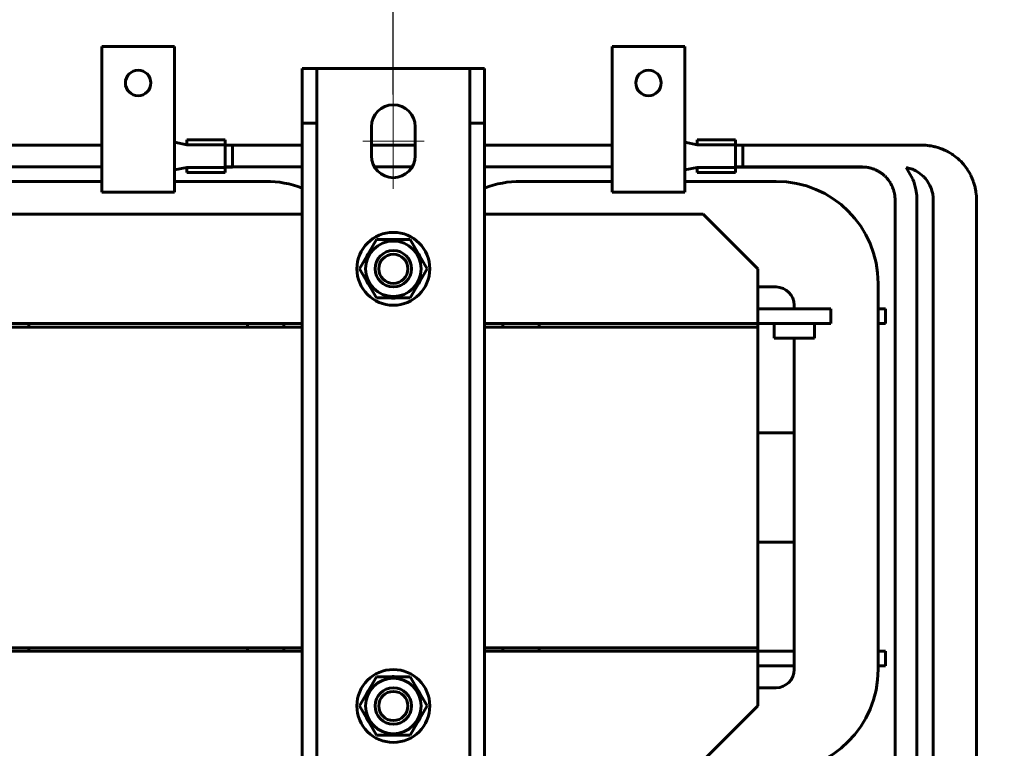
# Model space of a CAD drawing. Header units: millimetres. Extents: x 0 to 297, y 0 to 420.
# Tile 13 of 15: x 154 to 222, y 301 to 351. Entities that reach past the tile are written whole.
import ezdxf

# ---------------------------------------------------------------- set-up
doc = ezdxf.new("R2010")
doc.units = ezdxf.units.MM
for name, pattern in [('K5LT_AXLED', [19.5, 15, -1.5, 1.5, -1.5]), ('K5LT_BASIC', [0]), ('K5LT_THIN', [0])]:
    doc.linetypes.add(name, pattern=pattern)
doc.layers.add('Системный слой', color=7, linetype='Continuous')
doc.styles.add('KDIMTEXTSTYLE', font='GOST_AU.SHX', dxfattribs={"width": 0.96, "oblique": 15, "height": 5})
doc.dimstyles.new('KDIMSTYLE (0.25)', dxfattribs={"dimtxt": 5, "dimasz": 1, "dimexe": 2, "dimexo": 0, "dimgap": 1, "dimtad": 1, "dimlfac": 4, "dimtxsty": 'KDIMTEXTSTYLE', "dimsah": 1, "dimcen": 0, "dimdle": 1, "dimadec": 0, "dimazin": 0, "dimtfac": 0.667, "dimtmove": 0, "dimatfit": 3, "dimfxl": 1, "dimtvp": 1, "dimtolj": 1, "dimtzin": 0, "dimarcsym": 0})

# ---------------------------------------------------------------- blocks, each defined once
blk = doc.blocks.new('U62')
at = {"layer": 'Системный слой', "color": 150, "linetype": 'K5LT_BASIC', "lineweight": 60, "true_color": 0x0080ff}
for p, q in [((151.085, 337.575), (173.585, 337.575)), ((186.085, 337.575), (201.085, 337.575))]:
    blk.add_line(p, q, dxfattribs=at)
blk = doc.blocks.new('U63')
at = {"layer": 'Системный слой', "color": 150, "linetype": 'K5LT_BASIC', "lineweight": 60, "true_color": 0x0080ff}
for p, q in [((138.585, 330.075), (134.835, 330.075)), ((154.835, 330.075), (151.085, 330.075)), ((173.585, 330.075), (169.835, 330.075)), ((189.835, 330.075), (186.085, 330.075))]:
    blk.add_line(p, q, dxfattribs=at)
blk = doc.blocks.new('U70')
at = {"layer": 'Системный слой', "color": 150, "linetype": 'K5LT_BASIC', "lineweight": 60, "true_color": 0x0080ff}
for p, q in [((165.672, 342.335), (165.672, 342.685)), ((165.672, 340.435), (165.672, 340.785))]:
    blk.add_line(p, q, dxfattribs=at)
blk = doc.blocks.new('U71')
at = {"layer": 'Системный слой', "color": 150, "linetype": 'K5LT_BASIC', "lineweight": 60, "true_color": 0x0080ff}
for p, q in [((168.297, 342.335), (168.297, 342.685)), ((168.297, 340.435), (168.297, 340.785))]:
    blk.add_line(p, q, dxfattribs=at)
blk = doc.blocks.new('U72')
at = {"layer": 'Системный слой', "color": 150, "linetype": 'K5LT_BASIC', "lineweight": 60, "true_color": 0x0080ff}
for p, q in [((168.797, 342.31), (168.797, 341.56)), ((168.797, 341.56), (168.797, 340.81))]:
    blk.add_line(p, q, dxfattribs=at)
blk = doc.blocks.new('U73')
at = {"layer": 'Системный слой', "color": 150, "linetype": 'K5LT_BASIC', "lineweight": 60, "true_color": 0x0080ff}
for p, q in [((203.297, 342.31), (211.925, 342.31)), ((211.925, 342.31), (211.96, 342.31)), ((211.96, 342.31), (211.969, 342.31)), ((211.969, 342.31), (211.981, 342.31)), ((211.981, 342.31), (211.999, 342.31)), ((211.999, 342.31), (212.008, 342.31)), ((212.008, 342.31), (212.024, 342.31)), ((212.024, 342.31), (212.057, 342.31)), ((212.057, 342.31), (212.123, 342.31)), ((212.123, 342.31), (212.253, 342.31)), ((212.253, 342.31), (212.515, 342.31)), ((212.515, 342.31), (212.835, 342.31)), ((212.835, 342.31), (213.696, 342.31)), ((213.696, 342.31), (214.269, 342.31)), ((214.269, 342.31), (214.378, 342.31)), ((214.378, 342.31), (214.386, 342.31)), ((214.386, 342.31), (214.401, 342.31)), ((214.401, 342.31), (214.431, 342.31)), ((214.431, 342.31), (214.485, 342.31)), ((214.485, 342.31), (214.512, 342.31)), ((214.512, 342.31), (214.575, 342.31)), ((214.575, 342.31), (214.599, 342.31)), ((214.599, 342.31), (214.61, 342.31)), ((214.61, 342.31), (214.618, 342.31)), ((214.618, 342.31), (214.627, 342.31)), ((214.627, 342.31), (214.638, 342.31)), ((214.638, 342.31), (214.66, 342.31)), ((214.66, 342.31), (214.686, 342.31)), ((214.686, 342.31), (214.694, 342.31)), ((214.694, 342.31), (214.706, 342.31)), ((214.706, 342.31), (214.723, 342.31)), ((214.723, 342.31), (214.735, 342.31)), ((214.735, 342.31), (214.743, 342.31)), ((214.743, 342.31), (214.753, 342.31)), ((214.753, 342.31), (214.764, 342.31)), ((214.764, 342.31), (214.773, 342.31)), ((214.773, 342.31), (214.782, 342.31)), ((214.782, 342.31), (214.801, 342.31)), ((214.801, 342.31), (214.823, 342.31)), ((214.823, 342.31), (214.831, 342.31)), ((214.831, 342.31), (214.841, 342.31)), ((214.841, 342.31), (214.861, 342.31)), ((214.861, 342.31), (214.901, 342.31)), ((214.901, 342.31), (214.938, 342.31)), ((214.938, 342.31), (214.946, 342.31)), ((214.946, 342.31), (214.958, 342.31)), ((214.958, 342.31), (214.981, 342.31)), ((214.981, 342.31), (215.027, 342.31)), ((215.027, 342.31), (215.118, 342.31)), ((215.118, 342.31), (215.164, 342.31)), ((215.164, 342.31), (215.171, 342.31)), ((215.171, 342.31), (215.186, 342.31)), ((215.186, 342.31), (215.215, 342.31)), ((215.215, 342.31), (215.262, 342.31)), ((215.262, 342.31), (215.319, 342.31)), ((215.319, 342.31), (215.39, 342.31)), ((215.39, 342.31), (215.44, 342.31)), ((215.44, 342.31), (215.515, 342.31)), ((215.515, 342.31), (215.61, 342.31)), ((215.61, 342.31), (215.619, 342.31)), ((215.619, 342.31), (215.635, 342.31)), ((215.635, 342.31), (215.669, 342.31)), ((215.669, 342.31), (215.737, 342.31)), ((215.737, 342.31), (215.875, 342.31)), ((215.875, 342.31), (215.972, 342.31)), ((215.972, 342.31), (215.981, 342.31)), ((215.981, 342.31), (215.994, 342.31)), ((215.994, 342.31), (216.021, 342.31)), ((216.021, 342.31), (216.067, 342.31)), ((216.067, 342.31), (216.076, 342.31)), ((216.076, 342.31), (216.085, 342.31)), ((216.085, 342.31), (216.093, 342.31)), ((216.093, 342.31), (216.102, 342.31)), ((216.102, 342.31), (216.113, 342.309)), ((216.113, 342.309), (216.122, 342.309)), ((216.122, 342.309), (216.13, 342.309)), ((216.13, 342.309), (216.145, 342.309)), ((216.145, 342.309), (216.166, 342.308)), ((216.166, 342.308), (216.175, 342.308)), ((216.175, 342.308), (216.185, 342.308)), ((216.185, 342.308), (216.206, 342.307)), ((216.206, 342.307), (216.249, 342.305)), ((216.249, 342.305), (216.267, 342.304)), ((216.267, 342.304), (216.276, 342.304)), ((216.276, 342.304), (216.289, 342.303)), ((216.289, 342.303), (216.313, 342.301)), ((216.313, 342.301), (216.362, 342.298)), ((216.362, 342.298), (216.461, 342.288)), ((216.461, 342.288), (216.475, 342.287)), ((216.475, 342.287), (216.484, 342.286)), ((216.484, 342.286), (216.5, 342.284)), ((216.5, 342.284), (216.531, 342.28)), ((216.531, 342.28), (216.593, 342.272)), ((216.593, 342.272), (216.717, 342.252)), ((216.717, 342.252), (216.892, 342.218)), ((216.892, 342.218), (216.901, 342.216)), ((216.901, 342.216), (216.92, 342.212)), ((216.92, 342.212), (216.956, 342.203)), ((216.956, 342.203), (217.029, 342.185)), ((217.029, 342.185), (217.17, 342.147)), ((217.17, 342.147), (217.367, 342.082)), ((217.367, 342.082), (217.376, 342.079)), ((217.376, 342.079), (217.394, 342.073)), ((217.394, 342.073), (217.428, 342.06)), ((217.428, 342.06), (217.497, 342.033)), ((217.497, 342.033), (217.632, 341.975)), ((217.632, 341.975), (217.764, 341.912)), ((217.764, 341.912), (217.772, 341.908)), ((217.772, 341.908), (217.788, 341.9)), ((217.788, 341.9), (217.82, 341.883)), ((217.82, 341.883), (217.884, 341.849)), ((217.884, 341.849), (218.011, 341.776)), ((218.011, 341.776), (218.154, 341.686)), ((218.154, 341.686), (218.162, 341.681)), ((218.162, 341.681), (218.178, 341.67)), ((218.178, 341.67), (218.21, 341.648)), ((218.21, 341.648), (218.273, 341.604)), ((218.273, 341.604), (218.396, 341.512)), ((218.396, 341.512), (218.544, 341.39)), ((218.544, 341.39), (218.551, 341.383)), ((218.551, 341.383), (218.566, 341.37)), ((218.566, 341.37), (218.596, 341.343)), ((218.596, 341.343), (218.655, 341.29)), ((218.655, 341.29), (218.768, 341.178)), ((218.768, 341.178), (218.888, 341.049)), ((218.888, 341.049), (218.895, 341.041)), ((218.895, 341.041), (218.908, 341.026)), ((218.908, 341.026), (218.934, 340.997)), ((218.934, 340.997), (218.984, 340.936)), ((218.984, 340.936), (219.082, 340.812)), ((219.082, 340.812), (219.185, 340.667)), ((219.185, 340.667), (219.191, 340.659)), ((219.191, 340.659), (219.202, 340.642)), ((219.202, 340.642), (219.224, 340.609)), ((219.224, 340.609), (219.267, 340.542)), ((219.267, 340.542), (219.348, 340.405)), ((219.348, 340.405), (219.434, 340.245)), ((219.434, 340.245), (219.438, 340.236)), ((219.438, 340.236), (219.447, 340.219)), ((219.447, 340.219), (219.463, 340.184)), ((219.463, 340.184), (219.496, 340.115)), ((219.496, 340.115), (219.556, 339.975)), ((219.556, 339.975), (219.61, 339.833)), ((219.61, 339.833), (219.613, 339.824)), ((219.613, 339.824), (219.619, 339.807)), ((219.619, 339.807), (219.631, 339.773)), ((219.631, 339.773), (219.653, 339.705)), ((219.653, 339.705), (219.693, 339.568)), ((219.693, 339.568), (219.73, 339.42)), ((219.73, 339.42), (219.732, 339.41)), ((219.732, 339.41), (219.737, 339.391)), ((219.737, 339.391), (219.745, 339.354)), ((219.745, 339.354), (219.76, 339.278)), ((219.76, 339.278), (219.788, 339.123)), ((219.788, 339.123), (219.816, 338.901)), ((219.816, 338.901), (219.817, 338.892)), ((219.817, 338.892), (219.819, 338.873)), ((219.819, 338.873), (219.822, 338.835)), ((219.822, 338.835), (219.827, 338.76)), ((219.827, 338.76), (219.833, 338.611)), ((219.833, 338.611), (219.834, 338.532)), ((219.834, 338.532), (219.834, 338.523)), ((219.834, 338.523), (219.834, 338.508)), ((219.834, 338.508), (219.834, 338.477)), ((219.834, 338.477), (219.834, 338.417)), ((219.834, 338.417), (219.834, 338.3)), ((219.834, 338.3), (219.834, 338.253)), ((219.834, 338.253), (219.834, 338.245)), ((219.834, 338.245), (219.834, 338.231)), ((219.834, 338.231), (219.834, 338.204)), ((219.834, 338.204), (219.834, 338.149)), ((219.834, 338.149), (219.834, 338.086)), ((219.834, 338.086), (219.834, 338.054)), ((219.834, 338.054), (219.834, 338.038)), ((219.834, 338.038), (219.834, 338.001)), ((219.834, 338.001), (219.834, 337.984)), ((219.834, 337.984), (219.834, 337.96)), ((219.834, 337.96), (219.834, 337.953)), ((219.834, 337.953), (219.834, 337.939)), ((219.834, 337.939), (219.834, 337.913)), ((219.834, 337.913), (219.834, 337.859)), ((219.834, 337.859), (219.834, 337.752)), ((219.834, 337.752), (219.834, 337.731)), ((219.834, 337.731), (219.834, 337.723)), ((219.834, 337.723), (219.834, 337.711)), ((219.834, 337.711), (219.834, 337.688)), ((219.834, 337.688), (219.834, 337.639)), ((219.834, 337.639), (219.834, 337.617)), ((219.834, 337.617), (219.834, 337.608)), ((219.834, 337.608), (219.834, 337.598)), ((219.834, 337.598), (219.834, 337.59)), ((219.834, 337.59), (219.834, 337.581)), ((219.834, 337.581), (219.834, 337.571)), ((219.834, 337.571), (219.834, 337.557)), ((219.834, 337.557), (219.834, 337.549)), ((219.834, 337.549), (219.834, 337.539)), ((219.834, 337.539), (219.834, 337.52)), ((219.834, 337.52), (219.834, 337.497)), ((219.834, 337.497), (219.834, 337.489)), ((219.834, 337.489), (219.834, 337.478)), ((219.834, 337.478), (219.834, 337.457)), ((219.834, 337.457), (219.834, 337.414)), ((219.834, 337.414), (219.834, 337.377)), ((219.834, 337.377), (219.834, 337.368)), ((219.834, 337.368), (219.834, 337.356)), ((219.834, 337.356), (219.834, 337.331)), ((219.834, 337.331), (219.834, 337.28)), ((219.834, 337.28), (219.834, 337.179)), ((219.834, 337.179), (219.834, 336.976)), ((219.834, 336.976), (219.834, 336.615)), ((219.834, 336.615), (219.834, 336.239)), ((219.834, 336.239), (219.834, 336.167)), ((219.834, 336.167), (219.834, 336.158)), ((219.834, 336.158), (219.834, 336.142)), ((219.834, 336.142), (219.834, 336.109)), ((219.834, 336.109), (219.834, 336.044)), ((219.834, 336.044), (219.834, 335.914)), ((219.834, 335.914), (219.834, 335.739)), ((219.834, 335.739), (219.834, 335.38)), ((219.834, 335.38), (219.834, 334.655)), ((219.834, 334.655), (219.834, 333.209)), ((219.834, 333.209), (219.834, 330.315)), ((219.834, 330.315), (219.834, 324.524)), ((219.834, 324.524), (219.834, 312.943)), ((219.834, 312.943), (219.834, 289.78)), ((219.834, 289.78), (219.834, 277.191)), ((219.834, 277.191), (219.834, 277.182)), ((219.834, 277.182), (219.834, 277.168)), ((219.834, 277.168), (219.834, 277.139)), ((219.834, 277.139), (219.834, 277.081)), ((219.834, 277.081), (219.834, 276.966)), ((219.834, 276.966), (219.834, 276.822)), ((219.834, 276.822), (219.834, 276.813)), ((219.834, 276.813), (219.834, 276.797)), ((219.834, 276.797), (219.834, 276.765)), ((219.834, 276.765), (219.834, 276.702)), ((219.834, 276.702), (219.834, 276.576)), ((219.834, 276.576), (219.834, 276.45)), ((219.834, 276.45), (219.834, 276.442)), ((219.834, 276.442), (219.834, 276.426)), ((219.834, 276.426), (219.834, 276.396)), ((219.834, 276.396), (219.834, 276.335)), ((219.834, 276.335), (219.834, 276.216)), ((219.834, 276.216), (219.834, 276.102)), ((219.834, 276.102), (219.834, 276.094)), ((219.834, 276.094), (219.834, 276.08)), ((219.834, 276.08), (219.834, 276.051)), ((219.834, 276.051), (219.834, 275.995)), ((219.834, 275.995), (219.834, 275.884)), ((219.834, 275.884), (219.834, 275.774)), ((219.834, 275.774), (219.834, 275.767)), ((219.834, 275.767), (219.834, 275.754)), ((219.834, 275.754), (219.834, 275.728)), ((219.834, 275.728), (219.834, 275.676)), ((219.834, 275.676), (219.834, 275.574)), ((219.834, 275.574), (219.834, 275.475)), ((219.834, 275.475), (219.834, 275.469)), ((219.834, 275.469), (219.834, 275.457)), ((219.834, 275.457), (219.834, 275.434)), ((219.834, 275.434), (219.834, 275.388)), ((219.834, 275.388), (219.834, 275.299)), ((219.834, 275.299), (219.834, 275.216)), ((219.834, 275.216), (219.834, 275.21)), ((219.834, 275.21), (219.834, 275.2)), ((219.834, 275.2), (219.834, 275.18)), ((219.834, 275.18), (219.834, 275.14)), ((219.834, 275.14), (219.834, 275.065)), ((219.834, 275.065), (219.834, 274.992)), ((219.834, 274.992), (219.834, 274.988)), ((219.834, 274.988), (219.834, 274.98)), ((219.834, 274.98), (219.834, 274.963)), ((219.834, 274.963), (219.834, 274.931)), ((219.834, 274.931), (219.834, 274.869)), ((219.834, 274.869), (219.834, 274.812)), ((219.834, 274.812), (219.834, 274.809)), ((219.834, 274.809), (219.834, 274.802)), ((219.834, 274.802), (219.834, 274.789)), ((219.834, 274.789), (219.834, 274.765)), ((219.834, 274.765), (219.834, 274.72)), ((219.834, 274.72), (219.834, 274.68)), ((219.834, 274.68), (219.834, 274.678)), ((219.834, 274.678), (219.834, 274.673)), ((219.834, 274.673), (219.834, 274.665)), ((219.834, 274.665), (219.834, 274.648)), ((219.834, 274.648), (219.834, 274.619)), ((219.834, 274.619), (219.834, 274.596)), ((219.834, 274.596), (219.834, 274.594)), ((219.834, 274.594), (219.834, 274.592)), ((219.834, 274.592), (219.834, 274.588)), ((219.834, 274.588), (219.834, 274.581)), ((219.834, 274.581), (219.834, 274.575)), ((219.834, 274.575), (219.834, 274.572)), ((219.834, 274.572), (219.834, 274.571)), ((219.834, 274.571), (219.834, 274.57)), ((219.834, 274.57), (219.834, 274.569)), ((219.834, 274.569), (219.834, 274.568)), ((219.834, 274.568), (219.834, 274.567)), ((219.834, 274.567), (219.834, 274.564)), ((219.834, 274.564), (219.834, 274.562)), ((219.834, 274.562), (219.834, 274.561)), ((219.834, 274.561), (219.834, 274.561)), ((219.834, 274.561), (219.834, 274.561)), ((219.834, 274.561), (219.834, 274.561)), ((219.834, 274.561), (219.834, 274.56)), ((219.834, 274.56), (219.834, 274.56)), ((219.834, 274.56), (219.834, 274.56)), ((219.834, 274.56), (219.834, 274.56)), ((219.834, 274.56), (219.834, 274.56)), ((219.834, 274.56), (219.834, 274.56)), ((219.834, 274.56), (219.834, 274.56)), ((219.834, 274.56), (219.834, 274.56)), ((219.834, 274.56), (219.834, 274.56))]:
    blk.add_line(p, q, dxfattribs=at)
blk = doc.blocks.new('U84')
at = {"layer": 'Системный слой', "color": 150, "linetype": 'K5LT_BASIC', "lineweight": 60, "true_color": 0x0080ff}
for p, q in [((200.672, 342.335), (200.672, 342.685)), ((200.672, 340.435), (200.672, 340.785))]:
    blk.add_line(p, q, dxfattribs=at)
blk = doc.blocks.new('U85')
at = {"layer": 'Системный слой', "color": 150, "linetype": 'K5LT_BASIC', "lineweight": 60, "true_color": 0x0080ff}
for p, q in [((203.297, 342.335), (203.297, 342.685)), ((203.297, 340.435), (203.297, 340.785))]:
    blk.add_line(p, q, dxfattribs=at)
blk = doc.blocks.new('U86')
at = {"layer": 'Системный слой', "color": 150, "linetype": 'K5LT_BASIC', "lineweight": 60, "true_color": 0x0080ff}
for p, q in [((203.797, 342.31), (203.797, 341.56)), ((203.797, 341.56), (203.797, 340.81))]:
    blk.add_line(p, q, dxfattribs=at)
blk = doc.blocks.new('U88')
at = {"layer": 'Системный слой', "color": 150, "linetype": 'K5LT_BASIC', "lineweight": 60, "true_color": 0x0080ff}
for p, q in [((151.085, 342.31), (159.835, 342.31)), ((168.297, 342.31), (173.585, 342.31)), ((178.335, 342.31), (181.335, 342.31)), ((186.085, 342.31), (194.835, 342.31)), ((203.297, 342.31), (211.992, 342.31)), ((215.017, 340.776), (215.462, 339.981)), ((215.462, 339.981), (215.471, 339.959)), ((215.471, 339.959), (215.489, 339.914)), ((215.489, 339.914), (215.522, 339.823)), ((215.522, 339.823), (215.582, 339.637)), ((215.582, 339.637), (215.673, 339.256)), ((215.673, 339.256), (215.728, 338.865)), ((215.728, 338.865), (215.742, 338.549)), ((215.742, 338.549), (215.742, 338.525)), ((215.742, 338.525), (215.742, 338.478)), ((215.742, 338.478), (215.742, 338.386)), ((215.742, 338.386), (215.742, 338.211)), ((215.742, 338.211), (215.742, 338.052)), ((215.742, 338.052), (215.742, 337.974)), ((215.742, 337.974), (215.742, 337.936)), ((215.742, 337.936), (215.742, 337.916)), ((215.742, 337.916), (215.742, 337.906)), ((215.742, 337.906), (215.742, 337.892)), ((215.742, 337.892), (215.742, 337.871)), ((215.742, 337.871), (215.742, 337.839)), ((215.742, 337.839), (215.742, 337.792)), ((215.742, 337.792), (215.742, 337.72)), ((215.742, 337.72), (215.742, 337.61)), ((215.742, 337.61), (215.742, 337.444)), ((215.742, 337.444), (215.742, 337.272)), ((215.742, 337.272), (215.742, 336.927)), ((215.742, 336.927), (215.742, 336.238)), ((215.742, 336.238), (215.742, 334.86)), ((215.742, 334.86), (215.742, 332.104)), ((215.742, 332.104), (215.742, 326.591)), ((215.742, 326.591), (215.742, 315.566)), ((215.742, 315.566), (215.742, 293.752))]:
    blk.add_line(p, q, dxfattribs=at)
blk = doc.blocks.new('U90')
at = {"layer": 'Системный слой', "color": 150, "linetype": 'K5LT_BASIC', "lineweight": 60, "true_color": 0x0080ff}
for p, q in [((151.085, 340.81), (159.835, 340.81)), ((168.297, 340.81), (173.585, 340.81)), ((178.545, 340.81), (181.125, 340.81)), ((186.085, 340.81), (194.835, 340.81)), ((203.297, 340.81), (209.076, 340.81)), ((209.076, 340.81), (209.084, 340.81)), ((209.084, 340.81), (209.091, 340.81)), ((209.091, 340.81), (209.099, 340.81)), ((209.099, 340.81), (209.113, 340.81)), ((209.113, 340.81), (209.143, 340.81)), ((209.143, 340.81), (209.201, 340.81)), ((209.201, 340.81), (209.318, 340.81)), ((209.318, 340.81), (209.551, 340.81)), ((209.551, 340.81), (210.018, 340.81)), ((210.018, 340.81), (210.769, 340.81)), ((210.769, 340.81), (210.777, 340.81)), ((210.777, 340.81), (210.784, 340.81)), ((210.784, 340.81), (210.792, 340.81)), ((210.792, 340.81), (210.8, 340.81)), ((210.8, 340.81), (210.807, 340.81)), ((210.807, 340.81), (210.817, 340.81)), ((210.817, 340.81), (210.825, 340.81)), ((210.825, 340.81), (210.832, 340.81)), ((210.832, 340.81), (210.84, 340.81)), ((210.84, 340.81), (210.847, 340.81)), ((210.847, 340.81), (210.862, 340.81)), ((210.862, 340.81), (210.89, 340.81)), ((210.89, 340.81), (210.913, 340.81)), ((210.913, 340.81), (210.921, 340.81)), ((210.921, 340.81), (210.931, 340.81)), ((210.931, 340.81), (210.951, 340.81)), ((210.951, 340.81), (210.991, 340.81)), ((210.991, 340.81), (211.071, 340.81)), ((211.071, 340.81), (211.078, 340.81)), ((211.078, 340.81), (211.091, 340.81)), ((211.091, 340.81), (211.116, 340.81)), ((211.116, 340.81), (211.149, 340.81)), ((211.149, 340.81), (211.166, 340.81)), ((211.166, 340.81), (211.186, 340.81)), ((211.186, 340.81), (211.208, 340.81)), ((211.208, 340.81), (211.227, 340.81)), ((211.227, 340.81), (211.257, 340.81)), ((211.257, 340.81), (211.301, 340.81)), ((211.301, 340.81), (211.368, 340.81)), ((211.368, 340.81), (211.39, 340.81)), ((211.39, 340.81), (211.399, 340.81)), ((211.399, 340.81), (211.418, 340.81)), ((211.418, 340.81), (211.455, 340.81)), ((211.455, 340.81), (211.532, 340.81)), ((211.532, 340.81), (211.666, 340.81)), ((211.666, 340.81), (211.733, 340.81)), ((211.733, 340.81), (211.767, 340.81)), ((211.767, 340.81), (211.784, 340.81)), ((211.784, 340.81), (211.805, 340.81)), ((211.805, 340.81), (211.82, 340.81)), ((211.82, 340.81), (211.843, 340.81)), ((211.843, 340.81), (211.876, 340.81)), ((211.876, 340.81), (211.926, 340.81)), ((211.926, 340.81), (211.992, 340.81)), ((211.992, 340.81), (212, 340.81)), ((212, 340.81), (212.008, 340.81)), ((212.008, 340.81), (212.016, 340.809)), ((212.016, 340.809), (212.031, 340.809)), ((212.031, 340.809), (212.06, 340.809)), ((212.06, 340.809), (212.118, 340.807)), ((212.118, 340.807), (212.204, 340.801)), ((212.204, 340.801), (212.211, 340.801)), ((212.211, 340.801), (212.223, 340.8)), ((212.223, 340.8), (212.246, 340.797)), ((212.246, 340.797), (212.291, 340.792)), ((212.291, 340.792), (212.381, 340.779)), ((212.381, 340.779), (212.404, 340.775)), ((212.404, 340.775), (212.411, 340.774)), ((212.411, 340.774), (212.423, 340.772)), ((212.423, 340.772), (212.445, 340.767)), ((212.445, 340.767), (212.491, 340.757)), ((212.491, 340.757), (212.583, 340.733)), ((212.583, 340.733), (212.629, 340.72)), ((212.629, 340.72), (212.636, 340.718)), ((212.636, 340.718), (212.648, 340.714)), ((212.648, 340.714), (212.672, 340.706)), ((212.672, 340.706), (212.72, 340.69)), ((212.72, 340.69), (212.816, 340.653)), ((212.816, 340.653), (212.866, 340.633)), ((212.866, 340.633), (212.873, 340.63)), ((212.873, 340.63), (212.885, 340.625)), ((212.885, 340.625), (212.909, 340.614)), ((212.909, 340.614), (212.956, 340.593)), ((212.956, 340.593), (213.046, 340.547)), ((213.046, 340.547), (213.08, 340.529)), ((213.08, 340.529), (213.086, 340.526)), ((213.086, 340.526), (213.097, 340.519)), ((213.097, 340.519), (213.119, 340.507)), ((213.119, 340.507), (213.163, 340.481)), ((213.163, 340.481), (213.248, 340.427)), ((213.248, 340.427), (213.298, 340.392)), ((213.298, 340.392), (213.304, 340.387)), ((213.304, 340.387), (213.315, 340.38)), ((213.315, 340.38), (213.336, 340.364)), ((213.336, 340.364), (213.378, 340.332)), ((213.378, 340.332), (213.46, 340.264)), ((213.46, 340.264), (213.527, 340.205)), ((213.527, 340.205), (213.533, 340.2)), ((213.533, 340.2), (213.542, 340.19)), ((213.542, 340.19), (213.562, 340.171)), ((213.562, 340.171), (213.601, 340.133)), ((213.601, 340.133), (213.675, 340.053)), ((213.675, 340.053), (213.726, 339.993)), ((213.726, 339.993), (213.731, 339.987)), ((213.731, 339.987), (213.74, 339.977)), ((213.74, 339.977), (213.757, 339.956)), ((213.757, 339.956), (213.79, 339.913)), ((213.79, 339.913), (213.853, 339.824)), ((213.853, 339.824), (213.898, 339.755)), ((213.898, 339.755), (213.902, 339.749)), ((213.902, 339.749), (213.91, 339.737)), ((213.91, 339.737), (213.924, 339.713)), ((213.924, 339.713), (213.951, 339.666)), ((213.951, 339.666), (214.003, 339.569)), ((214.003, 339.569), (214.038, 339.496)), ((214.038, 339.496), (214.041, 339.489)), ((214.041, 339.489), (214.047, 339.477)), ((214.047, 339.477), (214.058, 339.452)), ((214.058, 339.452), (214.078, 339.403)), ((214.078, 339.403), (214.116, 339.306)), ((214.116, 339.306), (214.138, 339.241)), ((214.138, 339.241), (214.14, 339.235)), ((214.14, 339.235), (214.144, 339.223)), ((214.144, 339.223), (214.151, 339.201)), ((214.151, 339.201), (214.164, 339.157)), ((214.164, 339.157), (214.188, 339.067)), ((214.188, 339.067), (214.191, 339.055)), ((214.191, 339.055), (214.192, 339.048)), ((214.192, 339.048), (214.195, 339.037)), ((214.195, 339.037), (214.199, 339.016)), ((214.199, 339.016), (214.208, 338.971)), ((214.208, 338.971), (214.222, 338.881)), ((214.222, 338.881), (214.228, 338.833)), ((214.228, 338.833), (214.229, 338.825)), ((214.229, 338.825), (214.23, 338.814)), ((214.23, 338.814), (214.232, 338.79)), ((214.232, 338.79), (214.236, 338.742)), ((214.236, 338.742), (214.241, 338.643)), ((214.241, 338.643), (214.242, 338.615)), ((214.242, 338.615), (214.242, 338.607)), ((214.242, 338.607), (214.242, 338.594)), ((214.242, 338.594), (214.242, 338.57)), ((214.242, 338.57), (214.242, 338.519)), ((214.242, 338.519), (214.242, 338.414)), ((214.242, 338.414), (214.242, 338.406)), ((214.242, 338.406), (214.242, 338.395)), ((214.242, 338.395), (214.242, 338.374)), ((214.242, 338.374), (214.242, 338.333)), ((214.242, 338.333), (214.242, 338.248)), ((214.242, 338.248), (214.242, 338.185)), ((214.242, 338.185), (214.242, 338.153)), ((214.242, 338.153), (214.242, 338.137)), ((214.242, 338.137), (214.242, 338.128)), ((214.242, 338.128), (214.242, 338.118)), ((214.242, 338.118), (214.242, 338.098)), ((214.242, 338.098), (214.242, 338.057)), ((214.242, 338.057), (214.242, 337.984)), ((214.242, 337.984), (214.242, 337.877)), ((214.242, 337.877), (214.242, 337.722)), ((214.242, 337.722), (214.242, 337.682)), ((214.242, 337.682), (214.242, 337.674)), ((214.242, 337.674), (214.242, 337.66)), ((214.242, 337.66), (214.242, 337.633)), ((214.242, 337.633), (214.242, 337.595)), ((214.242, 337.595), (214.242, 337.587)), ((214.242, 337.587), (214.242, 337.577)), ((214.242, 337.577), (214.242, 337.569)), ((214.242, 337.569), (214.242, 337.561)), ((214.242, 337.561), (214.242, 337.552)), ((214.242, 337.552), (214.242, 337.534)), ((214.242, 337.534), (214.242, 337.521)), ((214.242, 337.521), (214.242, 337.513)), ((214.242, 337.513), (214.242, 337.503)), ((214.242, 337.503), (214.242, 337.484)), ((214.242, 337.484), (214.242, 337.445)), ((214.242, 337.445), (214.242, 337.424)), ((214.242, 337.424), (214.242, 337.416)), ((214.242, 337.416), (214.242, 337.405)), ((214.242, 337.405), (214.242, 337.383)), ((214.242, 337.383), (214.242, 337.34)), ((214.242, 337.34), (214.242, 337.253)), ((214.242, 337.253), (214.242, 337.232)), ((214.242, 337.232), (214.242, 337.225)), ((214.242, 337.225), (214.242, 337.211)), ((214.242, 337.211), (214.242, 337.184)), ((214.242, 337.184), (214.242, 337.13)), ((214.242, 337.13), (214.242, 337.023)), ((214.242, 337.023), (214.242, 336.862)), ((214.242, 336.862), (214.242, 336.854)), ((214.242, 336.854), (214.242, 336.842)), ((214.242, 336.842), (214.242, 336.818)), ((214.242, 336.818), (214.242, 336.788)), ((214.242, 336.788), (214.242, 336.781)), ((214.242, 336.781), (214.242, 336.772)), ((214.242, 336.772), (214.242, 336.752)), ((214.242, 336.752), (214.242, 336.714)), ((214.242, 336.714), (214.242, 336.665)), ((214.242, 336.665), (214.242, 336.657)), ((214.242, 336.657), (214.242, 336.648)), ((214.242, 336.648), (214.242, 336.634)), ((214.242, 336.634), (214.242, 336.627)), ((214.242, 336.627), (214.242, 336.618)), ((214.242, 336.618), (214.242, 336.602)), ((214.242, 336.602), (214.242, 336.595)), ((214.242, 336.595), (214.242, 336.587)), ((214.242, 336.587), (214.242, 336.57)), ((214.242, 336.57), (214.242, 336.54)), ((214.242, 336.54), (214.242, 336.533)), ((214.242, 336.533), (214.242, 336.523)), ((214.242, 336.523), (214.242, 336.505)), ((214.242, 336.505), (214.242, 336.467)), ((214.242, 336.467), (214.242, 336.415)), ((214.242, 336.415), (214.242, 336.408)), ((214.242, 336.408), (214.242, 336.397)), ((214.242, 336.397), (214.242, 336.374)), ((214.242, 336.374), (214.242, 336.329)), ((214.242, 336.329), (214.242, 336.266)), ((214.242, 336.266), (214.242, 336.188)), ((214.242, 336.188), (214.242, 336.042)), ((214.242, 336.042), (214.242, 335.954)), ((214.242, 335.954), (214.242, 335.82)), ((214.242, 335.82), (214.242, 335.669)), ((214.242, 335.669), (214.242, 335.659)), ((214.242, 335.659), (214.242, 335.637)), ((214.242, 335.637), (214.242, 335.595)), ((214.242, 335.595), (214.242, 335.509)), ((214.242, 335.509), (214.242, 335.336)), ((214.242, 335.336), (214.242, 335.123)), ((214.242, 335.123), (214.242, 335.097)), ((214.242, 335.097), (214.242, 335.044)), ((214.242, 335.044), (214.242, 334.939)), ((214.242, 334.939), (214.242, 334.729)), ((214.242, 334.729), (214.242, 334.309)), ((214.242, 334.309), (214.242, 333.468)), ((214.242, 333.468), (214.242, 331.784)), ((214.242, 331.784), (214.242, 328.408)), ((214.242, 328.408), (214.242, 321.657)), ((214.242, 321.657), (214.242, 308.165)), ((214.242, 308.165), (214.242, 282.914))]:
    blk.add_line(p, q, dxfattribs=at)
blk = doc.blocks.new('U91')
at = {"layer": 'Системный слой', "color": 150, "linetype": 'K5LT_BASIC', "lineweight": 60, "true_color": 0x0080ff}
blk.add_line((204.835, 306.575), (207.335, 306.575), dxfattribs=at)
blk = doc.blocks.new('U92')
at = {"layer": 'Системный слой', "color": 150, "linetype": 'K5LT_BASIC', "lineweight": 60, "true_color": 0x0080ff}
for p, q in [((168.297, 342.31), (173.585, 342.31)), ((178.335, 342.31), (181.335, 342.31)), ((186.085, 342.31), (194.835, 342.31)), ((203.297, 342.31), (214.61, 342.31))]:
    blk.add_line(p, q, dxfattribs=at)
blk = doc.blocks.new('U93')
at = {"layer": 'Системный слой', "color": 150, "linetype": 'K5LT_BASIC', "lineweight": 60, "true_color": 0x0080ff}
for p, q in [((168.297, 340.81), (173.585, 340.81)), ((178.545, 340.81), (181.125, 340.81)), ((186.085, 340.81), (194.835, 340.81)), ((203.297, 340.81), (211.992, 340.81)), ((215.017, 340.776), (215.253, 340.718)), ((215.253, 340.718), (215.436, 340.653)), ((215.436, 340.653), (215.479, 340.635)), ((215.479, 340.635), (215.492, 340.629)), ((215.492, 340.629), (215.517, 340.618)), ((215.517, 340.618), (215.568, 340.595)), ((215.568, 340.595), (215.668, 340.545)), ((215.668, 340.545), (215.859, 340.431)), ((215.859, 340.431), (216.203, 340.149)), ((216.203, 340.149), (216.211, 340.14)), ((216.211, 340.14), (216.228, 340.123)), ((216.228, 340.123), (216.26, 340.089)), ((216.26, 340.089), (216.323, 340.018)), ((216.323, 340.018), (216.439, 339.87)), ((216.439, 339.87), (216.632, 339.546)), ((216.632, 339.546), (216.692, 339.412)), ((216.692, 339.412), (216.699, 339.396)), ((216.699, 339.396), (216.712, 339.363)), ((216.712, 339.363), (216.736, 339.298)), ((216.736, 339.298), (216.778, 339.169)), ((216.778, 339.169), (216.824, 338.976)), ((216.824, 338.976), (216.855, 338.719)), ((216.855, 338.719), (216.86, 338.551)), ((216.86, 338.551), (216.86, 338.532)), ((216.86, 338.532), (216.86, 338.493)), ((216.86, 338.493), (216.86, 338.414)), ((216.86, 338.414), (216.86, 338.246)), ((216.86, 338.246), (216.86, 338.081)), ((216.86, 338.081), (216.86, 337.997)), ((216.86, 337.997), (216.86, 337.955)), ((216.86, 337.955), (216.86, 337.934)), ((216.86, 337.934), (216.86, 337.923)), ((216.86, 337.923), (216.86, 337.908)), ((216.86, 337.908), (216.86, 337.885)), ((216.86, 337.885), (216.86, 337.85)), ((216.86, 337.85), (216.86, 337.799)), ((216.86, 337.799), (216.86, 337.723)), ((216.86, 337.723), (216.86, 337.61)), ((216.86, 337.61), (216.86, 337.444)), ((216.86, 337.444), (216.86, 337.271)), ((216.86, 337.271), (216.86, 336.927)), ((216.86, 336.927), (216.86, 336.237)), ((216.86, 336.237), (216.86, 334.859)), ((216.86, 334.859), (216.86, 332.102)), ((216.86, 332.102), (216.86, 326.587)), ((216.86, 326.587), (216.86, 315.559)), ((216.86, 315.559), (216.86, 293.502)), ((216.86, 293.502), (216.86, 277.547)), ((216.86, 277.547), (216.86, 277.519)), ((216.86, 277.519), (216.86, 277.478)), ((216.86, 277.478), (216.86, 277.416)), ((216.86, 277.416), (216.86, 277.323)), ((216.86, 277.323), (216.86, 277.184)), ((216.86, 277.184), (216.86, 276.977)), ((216.86, 276.977), (216.86, 276.673)), ((216.86, 276.673), (216.86, 276.401)), ((216.86, 276.401), (216.86, 276.379)), ((216.86, 276.379), (216.86, 276.335)), ((216.86, 276.335), (216.86, 276.248)), ((216.86, 276.248), (216.86, 276.08)), ((216.86, 276.08), (216.86, 275.761)), ((216.86, 275.761), (216.86, 275.437)), ((216.86, 275.437), (216.86, 275.427)), ((216.86, 275.427), (216.86, 275.408)), ((216.86, 275.408), (216.86, 275.369)), ((216.86, 275.369), (216.86, 275.31))]:
    blk.add_line(p, q, dxfattribs=at)
blk = doc.blocks.new('U94')
at = {"layer": 'Системный слой', "color": 150, "linetype": 'K5LT_BASIC', "lineweight": 60, "true_color": 0x0080ff}
for start, end in [(83.61075, 87.43904), (143.61075, 156.38925), (23.61075, 36.38925), (203.61075, 216.38925), (323.61075, 336.38925), (263.61075, 276.38925)]:
    blk.add_arc((179.835, 303.825), 2.013, start, end, dxfattribs=at)
blk = doc.blocks.new('U95')
at = {"layer": 'Системный слой', "color": 150, "linetype": 'K5LT_BASIC', "lineweight": 60, "true_color": 0x0080ff}
for p, q in [((173.585, 307.575), (151.085, 307.575)), ((204.835, 307.575), (186.085, 307.575))]:
    blk.add_line(p, q, dxfattribs=at)
blk = doc.blocks.new('U99')
at = {"layer": 'Системный слой', "color": 150, "linetype": 'K5LT_BASIC', "lineweight": 60, "true_color": 0x0080ff}
for start, end in [(83.61075, 96.38925), (143.61075, 156.38925), (23.61075, 36.38925), (203.61075, 216.38925), (323.61075, 336.38925), (263.61075, 276.38925)]:
    blk.add_arc((179.835, 333.825), 2.013, start, end, dxfattribs=at)
blk = doc.blocks.new('U100')
at = {"layer": 'Системный слой', "color": 150, "linetype": 'K5LT_BASIC', "lineweight": 60, "true_color": 0x0080ff}
for p, q in [((188.585, 339.825), (194.835, 339.825)), ((199.835, 339.825), (206.085, 339.825))]:
    blk.add_line(p, q, dxfattribs=at)
blk = doc.blocks.new('U101')
at = {"layer": 'Системный слой', "color": 150, "linetype": 'K5LT_BASIC', "lineweight": 60, "true_color": 0x0080ff}
for p, q in [((207.335, 331.325), (207.335, 331.075)), ((207.335, 329.075), (207.335, 306.325))]:
    blk.add_line(p, q, dxfattribs=at)
blk = doc.blocks.new('U102')
at = {"layer": 'Системный слой', "color": 150, "linetype": 'K5LT_BASIC', "lineweight": 60, "true_color": 0x0080ff}
for p, q in [((187.335, 329.825), (187.335, 330.075)), ((187.335, 307.575), (187.335, 307.825))]:
    blk.add_line(p, q, dxfattribs=at)
blk = doc.blocks.new('U105')
at = {"layer": 'Системный слой', "color": 150, "linetype": 'K5LT_BASIC', "lineweight": 60, "true_color": 0x0080ff}
for p, q in [((153.585, 339.825), (159.835, 339.825)), ((164.835, 339.825), (171.085, 339.825))]:
    blk.add_line(p, q, dxfattribs=at)
blk = doc.blocks.new('U106')
at = {"layer": 'Системный слой', "color": 150, "linetype": 'K5LT_BASIC', "lineweight": 60, "true_color": 0x0080ff}
for p, q in [((172.335, 330.075), (172.335, 329.825)), ((172.335, 307.825), (172.335, 307.575))]:
    blk.add_line(p, q, dxfattribs=at)
blk = doc.blocks.new('U108')
at = {"layer": 'Системный слой', "color": 150, "linetype": 'K5LT_BASIC', "lineweight": 60, "true_color": 0x0080ff}
for p, q in [((151.085, 329.825), (173.585, 329.825)), ((186.085, 329.825), (204.835, 329.825))]:
    blk.add_line(p, q, dxfattribs=at)
blk = doc.blocks.new('U109')
at = {"layer": 'Системный слой', "color": 150, "linetype": 'K5LT_BASIC', "lineweight": 60, "true_color": 0x0080ff}
for p, q in [((151.085, 307.825), (173.585, 307.825)), ((186.085, 307.825), (204.835, 307.825))]:
    blk.add_line(p, q, dxfattribs=at)
blk = doc.blocks.new('KDIMARROW_01')
at = {"layer": 'Системный слой'}
blk.add_hatch(color=0, dxfattribs=at).paths.add_polyline_path([(-5, -0.658), (0, 0), (-5, 0.658), (-4.5, 0)])
at = {"layer": 'Системный слой', "color": 0, "linetype": 'K5LT_THIN', "lineweight": 18}
for p, q in [((-4.5, 0), (-5, 0.658)), ((-5, 0.658), (0, 0)), ((0, 0), (-5, -0.658)), ((-5, -0.658), (-4.5, 0)), ((0, 0), (-1, 0))]:
    blk.add_line(p, q, dxfattribs=at)
blk = doc.blocks.new('KDIMARROW_02')
at = {"layer": 'Системный слой'}
blk.add_hatch(color=0, dxfattribs=at).paths.add_polyline_path([(4.5, 0), (5, 0.658), (0, 0), (5, -0.658)])
at = {"layer": 'Системный слой', "color": 0, "linetype": 'K5LT_THIN', "lineweight": 18}
for p, q in [((0, 0), (-1, 0)), ((5, 0.658), (0, 0)), ((0, 0), (5, -0.658)), ((0, 0), (7, 0)), ((4.5, 0), (5, 0.658)), ((5, -0.658), (4.5, 0))]:
    blk.add_line(p, q, dxfattribs=at)

msp = doc.modelspace()

# ---------------------------------------------------------------- linework, layer by layer
at = {"layer": 'Системный слой', "color": 150, "linetype": 'K5LT_BASIC', "lineweight": 60, "true_color": 0x0080ff}
for p, q in [((159.835, 339.8253), (159.835, 349.0753)), ((159.835, 349.0753), (164.835, 349.0753)), ((164.835, 339.8253), (164.835, 349.0753)), ((194.835, 339.8253), (194.835, 349.0753)), ((194.835, 349.0753), (199.835, 349.0753)), ((199.835, 339.8253), (199.835, 349.0753)), ((173.585, 343.8253), (173.585, 347.5753)), ((173.585, 347.5753), (174.585, 347.5753)), ((185.085, 347.5753), (174.585, 347.5753)), ((174.585, 347.5753), (174.585, 343.8253)), ((185.085, 347.5753), (186.085, 347.5753)), ((185.085, 343.8253), (185.085, 347.5753)), ((186.085, 347.5753), (186.085, 343.8253)), ((173.585, 293.8253), (173.585, 343.8253)), ((174.585, 343.8253), (173.585, 343.8253)), ((174.585, 293.8253), (174.585, 343.8253)), ((186.085, 343.8253), (185.085, 343.8253)), ((185.085, 293.8253), (185.085, 343.8253)), ((186.085, 293.8253), (186.085, 343.8253)), ((178.335, 341.5753), (178.335, 343.5753)), ((181.335, 343.5753), (181.335, 341.5753)), ((164.835, 342.5171), (165.6721, 342.3346)), ((165.6721, 342.6846), (168.2971, 342.6846)), ((199.835, 342.5171), (200.6721, 342.3346)), ((200.6721, 342.6846), (203.2971, 342.6846)), ((165.6721, 342.3346), (168.2971, 342.3346)), ((168.2971, 342.3346), (168.2971, 340.7846)), ((168.2971, 342.3096), (168.7971, 342.3096)), ((200.6721, 342.3346), (203.2971, 342.3346)), ((203.2971, 342.3346), (203.2971, 340.7846)), ((203.2971, 342.3096), (203.7971, 342.3096)), ((165.6721, 340.7846), (164.835, 340.6107)), ((168.2971, 340.7846), (165.6721, 340.7846)), ((165.6721, 340.4346), (168.2971, 340.4346)), ((168.2971, 340.8096), (168.7971, 340.8096)), ((200.6721, 340.7846), (199.835, 340.6107)), ((203.2971, 340.7846), (200.6721, 340.7846)), ((200.6721, 340.4346), (203.2971, 340.4346)), ((203.2971, 340.8096), (211.9923, 340.8096)), ((203.2971, 340.8096), (203.7971, 340.8096)), ((159.835, 339.0753), (159.835, 339.8253)), ((164.835, 339.8253), (164.835, 339.0753)), ((194.835, 339.0753), (194.835, 339.8253)), ((199.835, 339.8253), (199.835, 339.0753)), ((164.835, 339.0753), (159.835, 339.0753)), ((199.835, 339.0753), (194.835, 339.0753)), ((204.835, 333.8253), (201.085, 337.5753)), ((178.6803, 335.8253), (177.5256, 333.8253)), ((180.9897, 335.8253), (178.6803, 335.8253)), ((182.1444, 333.8253), (180.9897, 335.8253)), ((177.5256, 333.8253), (178.6803, 331.8253)), ((180.9897, 331.8253), (182.1444, 333.8253)), ((204.835, 330.8253), (204.835, 333.8253)), ((204.835, 332.5753), (206.085, 332.5753)), ((213.085, 332.8253), (213.085, 306.3253)), ((178.6803, 331.8253), (180.9897, 331.8253)), ((209.085, 331.0753), (204.835, 331.0753)), ((209.085, 331.0753), (209.835, 331.0753)), ((209.835, 331.0753), (209.835, 330.0753)), ((213.085, 331.0753), (213.585, 331.0753)), ((213.585, 331.0753), (213.585, 330.0753)), ((204.835, 330.8253), (204.835, 330.0753)), ((154.835, 330.0753), (169.835, 330.0753)), ((154.835, 330.0753), (154.835, 329.8253)), ((154.835, 329.8253), (169.835, 329.8253)), ((169.835, 330.0753), (169.835, 329.8253)), ((172.335, 330.0753), (172.335, 329.8253)), ((187.335, 329.8253), (187.335, 330.0753)), ((189.835, 330.0753), (204.835, 330.0753)), ((189.835, 330.0753), (189.835, 329.8253)), ((189.835, 329.8253), (204.835, 329.8253)), ((209.085, 330.0753), (204.835, 330.0753)), ((204.835, 330.0753), (204.835, 329.8253)), ((204.835, 329.8253), (204.835, 307.8253)), ((205.96, 329.0753), (205.96, 330.0753)), ((208.71, 329.0753), (208.71, 330.0753)), ((209.835, 330.0753), (209.085, 330.0753)), ((213.585, 330.0753), (213.085, 330.0753)), ((208.71, 329.0753), (205.96, 329.0753)), ((207.335, 329.0753), (207.335, 322.5753)), ((207.335, 322.5753), (204.835, 322.5753)), ((207.335, 315.0753), (204.835, 315.0753)), ((207.335, 307.5753), (207.335, 315.0753)), ((154.835, 307.8253), (169.835, 307.8253)), ((154.835, 307.8253), (154.835, 307.5753)), ((154.835, 307.5753), (169.835, 307.5753)), ((169.835, 307.8253), (169.835, 307.5753)), ((172.335, 307.5753), (172.335, 307.8253)), ((187.335, 307.5753), (187.335, 307.8253)), ((189.835, 307.8253), (204.835, 307.8253)), ((189.835, 307.8253), (189.835, 307.5753)), ((189.835, 307.5753), (204.835, 307.5753)), ((204.835, 307.8253), (204.835, 307.5753)), ((204.835, 307.5753), (204.835, 303.8253)), ((204.835, 307.5753), (207.335, 307.5753)), ((213.085, 307.5753), (213.585, 307.5753)), ((213.585, 307.5753), (213.585, 306.5753)), ((213.585, 306.5753), (213.085, 306.5753)), ((178.6803, 305.8253), (177.5256, 303.8253)), ((180.9897, 305.8253), (178.6803, 305.8253)), ((179.9249, 305.8358), (179.9264, 305.8253)), ((182.1444, 303.8253), (180.9897, 305.8253)), ((206.085, 305.0753), (204.835, 305.0753)), ((177.5256, 303.8253), (178.6803, 301.8253)), ((180.9897, 301.8253), (182.1444, 303.8253)), ((201.085, 300.0753), (204.835, 303.8253)), ((178.6803, 301.8253), (180.9897, 301.8253))]:
    msp.add_line(p, q, dxfattribs=at)
at = {"layer": 'Системный слой', "color": 30, "linetype": 'K5LT_AXLED', "lineweight": 18, "true_color": 0xff8000}
for p, q in [((179.835, 345.7744), (179.835, 339.3007)), ((177.7475, 342.5753), (181.9585, 342.5753))]:
    msp.add_line(p, q, dxfattribs=at)
at = {"layer": 'Системный слой', "color": 150, "linetype": 'K5LT_BASIC', "lineweight": 60, "true_color": 0x0080ff}
for centre, radius in [((162.335, 346.5753), 0.875), ((197.335, 346.5753), 0.875), ((179.835, 333.8253), 2.5), ((179.835, 333.8253), 1.9062), ((179.835, 333.8253), 1.25), ((179.835, 333.8253), 1), ((179.835, 303.8253), 2.5), ((179.835, 303.8253), 1.9062), ((179.835, 303.8253), 1.25), ((179.835, 303.8253), 1)]:
    msp.add_circle(centre, radius, dxfattribs=at)
for centre, radius, start, end in [((179.835, 343.5753), 1.5, 0, 180), ((179.835, 341.5753), 1.5, 180, 0), ((171.085, 332.8253), 7, 69.075168, 90), ((188.585, 332.8253), 7, 90, 110.924832), ((206.085, 332.8253), 7, 0, 90), ((206.085, 331.3253), 1.25, 0, 90), ((206.085, 306.3253), 1.25, 270, 0), ((206.085, 306.3253), 7, 270, 0), ((179.835, 303.8253), 2.0125, 87.439043, 96.389248)]:
    msp.add_arc(centre, radius, start, end, dxfattribs=at)

# ---------------------------------------------------------------- block references
at = {"layer": 'Системный слой'}
for name in ['U70', 'U71', 'U84', 'U85', 'U88', 'U92', 'U72', 'U73', 'U86', 'U90', 'U93', 'U105', 'U100', 'U62', 'U99', 'U101', 'U108', 'U63', 'U106', 'U102', 'U109', 'U95', 'U91', 'U94']:
    msp.add_blockref(name, (0, 0), dxfattribs=at)

# ---------------------------------------------------------------- dimensions: what is measured, and where the dimension line sits
at = {"layer": 'Системный слой', "color": 7}
msp.add_linear_dim(base=(144.835, 359.0753), p1=(179.835, 345.7744), p2=(144.835, 344.6988), location=(162.335, 359.0753), text='\\H5.0;\\W0.965;\\Q15;\\H5.0;\\W0.965;\\Q15;\\Q15;Ш1', dimstyle='KDIMSTYLE (0.25)', override={"dimexo": 0, "dimblk1": 'KDIMARROW_01', "dimblk2": 'KDIMARROW_01', "dimse1": 0, "dimse2": 0, "dimclrt": 7, "dimtolj": 1}, dxfattribs=at).render()
msp.add_linear_dim(base=(234.8337, 293.5753), p1=(180.835, 296.5753), p2=(180.835, 293.5753), angle=90, location=(234.8337, 306.9327), text='\\H5.0;\\W0.965;\\Q15;\\H5.0;\\W0.965;\\Q15;\\Q15;d1', dimstyle='KDIMSTYLE (0.25)', override={"dimexo": 0, "dimblk1": 'KDIMARROW_02', "dimblk2": 'KDIMARROW_02', "dimse1": 0, "dimse2": 0, "dimclrt": 7, "dimtolj": 1}, dxfattribs=at).render()

doc.saveas('drawing.dxf')
